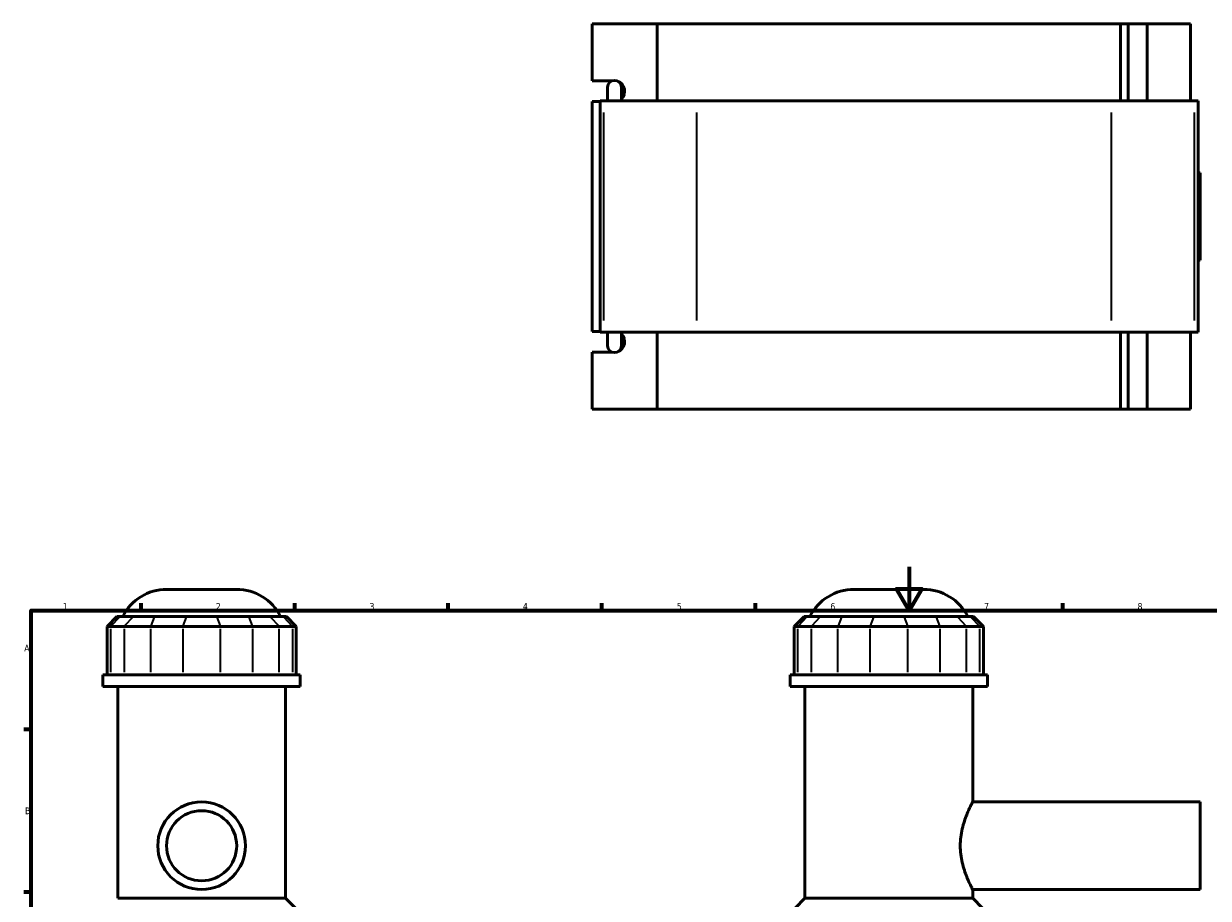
# Model space of a CAD drawing. Header units: millimetres. Extents: x 0 to 909, y -438 to 1024.
# Tile 4 of 5: x 17 to 557, y 443 to 842. Entities that reach past the tile are written whole.
import ezdxf

# ---------------------------------------------------------------- set-up
doc = ezdxf.new("R2010")
doc.units = ezdxf.units.MM
for name, color, linetype, lineweight in [('Border (ANSI)', 7, 'Continuous', 70), ('Visible (ANSI)', 7, 'Continuous', 50), ('Visible Narrow (ANSI)', 7, 'Continuous', 35)]:
    doc.layers.add(name, color=color, linetype=linetype, lineweight=lineweight)
doc.styles.add('Note Text (ANSI)', font='tahoma.ttf')

# ---------------------------------------------------------------- blocks, each defined once
blk = doc.blocks.new('Borders Default Border')
at = {"layer": 'Border (ANSI)'}
for p, q in [((70.08, 574), (70.08, 577.45)), ((140.17, 574), (140.17, 577.45)), ((210.25, 574), (210.25, 577.45)), ((280.33, 574), (280.33, 577.45)), ((350.42, 574), (350.42, 577.45)), ((490.58, 574), (490.58, 577.45)), ((20, 519.75), (16.55, 519.75)), ((20, 445.5), (16.55, 445.5))]:
    blk.add_line(p, q, dxfattribs=at)
at = {"layer": 'Border (ANSI)', "flags": 128}
for points in [[(420.5, 594), (420.5, 574), (414.73, 584), (426.27, 584), (420.5, 574)], [(20, 20), (20, 574), (821, 574), (821, 20), (20, 20)]]:
    blk.add_lwpolyline(points, dxfattribs=at)
at = {"layer": 'Border (ANSI)', "color": 230, "true_color": 0xff0080, "char_height": 3.05, "attachment_point": 7, "style": 'Note Text (ANSI)'}
for s, insert in [('1', (34.35, 574.4)), ('2', (104.2, 574.4)), ('3', (174.26, 574.34)), ('4', (244.23, 574.4)), ('5', (314.48, 574.34)), ('6', (384.49, 574.34)), ('7', (454.6, 574.4)), ('8', (524.63, 574.33)), ('A', (16.78, 555.35)), ('B', (17.15, 481.1))]:
    blk.add_mtext(s, dxfattribs=dict(at, insert=insert))

msp = doc.modelspace()

# ---------------------------------------------------------------- linework, layer by layer
at = {"layer": 'Visible (ANSI)'}
for p, q in [((275.873, 815.811), (275.873, 841.886)), ((275.873, 841.886), (305.474, 841.886)), ((305.474, 841.886), (305.474, 806.686)), ((305.474, 841.886), (516.905, 841.886)), ((516.905, 841.886), (520.32, 841.886)), ((516.905, 806.686), (516.905, 841.886)), ((528.964, 841.886), (520.32, 841.886)), ((520.32, 806.686), (520.32, 841.886)), ((548.868, 841.886), (528.964, 841.886)), ((528.964, 806.686), (528.964, 841.886)), ((548.868, 806.686), (548.868, 841.886)), ((275.873, 815.811), (285.004, 815.811)), ((282.917, 812.846), (282.917, 806.686)), ((284.22, 815.397), (284.22, 815.811)), ((289.217, 806.686), (289.217, 812.846)), ((279.542, 806.361), (275.873, 806.361)), ((275.873, 701.411), (275.873, 806.361)), ((281.132, 806.686), (279.542, 806.686)), ((279.542, 701.086), (279.542, 806.686)), ((281.132, 806.686), (323.553, 806.686)), ((512.729, 806.686), (323.553, 806.686)), ((512.729, 806.686), (550.595, 806.686)), ((552.243, 806.686), (550.595, 806.686)), ((552.243, 701.086), (552.243, 806.686)), ((552.243, 773.886), (553.189, 773.886)), ((553.189, 733.886), (553.189, 773.886)), ((552.243, 733.886), (553.189, 733.886)), ((275.873, 701.411), (279.542, 701.411)), ((279.542, 701.086), (281.132, 701.086)), ((323.553, 701.086), (281.132, 701.086)), ((282.917, 701.086), (282.917, 694.926)), ((289.217, 694.926), (289.217, 701.086)), ((305.474, 701.086), (305.474, 665.886)), ((323.553, 701.086), (512.729, 701.086)), ((550.595, 701.086), (512.729, 701.086)), ((516.905, 665.886), (516.905, 701.086)), ((520.32, 665.886), (520.32, 701.086)), ((528.964, 665.886), (528.964, 701.086)), ((548.868, 665.886), (548.868, 701.086)), ((550.595, 701.086), (552.243, 701.086)), ((285.004, 691.961), (275.873, 691.961)), ((275.873, 665.886), (275.873, 691.961)), ((284.22, 691.961), (284.22, 692.374)), ((305.474, 665.886), (275.873, 665.886)), ((516.905, 665.886), (305.474, 665.886)), ((520.32, 665.886), (516.905, 665.886)), ((520.32, 665.886), (528.964, 665.886)), ((528.964, 665.886), (548.868, 665.886)), ((81.816, 583.695), (113.615, 583.695)), ((395.29, 583.695), (427.088, 583.695)), ((59.069, 571.305), (54.569, 566.805)), ((59.069, 571.305), (60.439, 571.305)), ((66.486, 571.305), (60.439, 571.305)), ((66.486, 571.305), (76.228, 571.305)), ((90.827, 571.305), (76.228, 571.305)), ((90.827, 571.305), (104.604, 571.305)), ((119.203, 571.305), (104.604, 571.305)), ((119.203, 571.305), (128.944, 571.305)), ((134.991, 571.305), (128.944, 571.305)), ((134.991, 571.305), (136.361, 571.305)), ((136.361, 571.305), (140.861, 566.805)), ((372.543, 571.305), (368.043, 566.805)), ((372.543, 571.305), (373.913, 571.305)), ((379.96, 571.305), (373.913, 571.305)), ((379.96, 571.305), (389.702, 571.305)), ((404.301, 571.305), (389.702, 571.305)), ((404.301, 571.305), (418.077, 571.305)), ((432.676, 571.305), (418.077, 571.305)), ((432.676, 571.305), (442.418, 571.305)), ((448.465, 571.305), (442.418, 571.305)), ((448.465, 571.305), (449.835, 571.305)), ((449.835, 571.305), (454.335, 566.805)), ((56.282, 566.805), (54.569, 566.805)), ((54.569, 566.805), (54.569, 544.755)), ((56.282, 566.805), (62.329, 566.805)), ((74.506, 566.805), (62.329, 566.805)), ((74.506, 566.805), (89.105, 566.805)), ((106.326, 566.805), (89.105, 566.805)), ((106.326, 566.805), (120.925, 566.805)), ((133.102, 566.805), (120.925, 566.805)), ((133.102, 566.805), (139.149, 566.805)), ((140.861, 566.805), (139.149, 566.805)), ((140.861, 566.805), (140.861, 544.755)), ((369.756, 566.805), (368.043, 566.805)), ((368.043, 566.805), (368.043, 544.755)), ((369.756, 566.805), (375.803, 566.805)), ((387.98, 566.805), (375.803, 566.805)), ((387.98, 566.805), (402.579, 566.805)), ((419.799, 566.805), (402.579, 566.805)), ((419.799, 566.805), (434.399, 566.805)), ((446.575, 566.805), (434.399, 566.805)), ((446.575, 566.805), (452.623, 566.805)), ((454.335, 566.805), (452.623, 566.805)), ((454.335, 566.805), (454.335, 544.755)), ((142.715, 544.755), (52.715, 544.755)), ((52.715, 539.445), (52.715, 544.755)), ((142.715, 539.445), (142.715, 544.755)), ((456.189, 544.755), (366.189, 544.755)), ((366.189, 539.445), (366.189, 544.755)), ((456.189, 539.445), (456.189, 544.755)), ((142.715, 539.445), (52.715, 539.445)), ((59.465, 442.695), (59.465, 539.445)), ((135.965, 442.695), (135.965, 539.445)), ((456.189, 539.445), (366.189, 539.445)), ((372.939, 442.695), (372.939, 539.445)), ((449.439, 486.695), (449.439, 539.445)), ((449.439, 486.695), (553.189, 486.695)), ((553.189, 446.695), (553.189, 486.695)), ((449.439, 446.695), (553.189, 446.695)), ((449.439, 442.695), (449.439, 446.695)), ((135.965, 442.695), (59.465, 442.695)), ((135.965, 442.695), (140.465, 438.195)), ((372.939, 442.695), (368.439, 438.195)), ((449.439, 442.695), (372.939, 442.695)), ((449.439, 442.695), (453.939, 438.195))]:
    msp.add_line(p, q, dxfattribs=at)
for radius in [20, 16]:
    msp.add_circle((97.715, 466.695), radius, dxfattribs=at)
for centre, radius, start, end in [((286.067, 812.846), 3.15, 0, 180), ((286.067, 694.926), 3.15, 180, 0), ((81.816, 561.195), 22.5, 90, 153.29908), ((113.615, 561.195), 22.5, 26.70092, 90), ((395.29, 561.195), 22.5, 90, 153.29908), ((427.088, 561.195), 22.5, 26.70092, 90)]:
    msp.add_arc(centre, radius, start, end, dxfattribs=at)
for centre, major_axis, start_param, end_param in [((286.233, 811.086), (0, 4.725), 3.8784876, 5.9528364), ((286.233, 696.686), (0, -4.725), 0.3303489, 2.4046977)]:
    msp.add_ellipse(centre, major_axis=major_axis, ratio=0.9396926, start_param=start_param, end_param=end_param, dxfattribs=at)
msp.add_open_spline([(449.439, 446.695), (449.439, 446.695), (449.373, 446.82), (449.106, 447.339), (448.905, 447.732), (448.398, 448.761), (448.092, 449.397), (447.431, 450.857), (447.076, 451.68), (446.38, 453.428), (446.014, 454.417), (445.313, 456.575), (444.979, 457.745), (444.413, 460.198), (444.182, 461.484), (443.872, 464.089), (443.794, 465.409), (443.794, 467.981), (443.872, 469.301), (444.182, 471.906), (444.413, 473.192), (444.979, 475.645), (445.313, 476.815), (446.014, 478.973), (446.38, 479.961), (447.076, 481.71), (447.431, 482.533), (448.092, 483.993), (448.398, 484.629), (448.905, 485.658), (449.106, 486.051), (449.373, 486.57), (449.439, 486.695), (449.439, 486.695)], degree=3, knots=[3.0818799, 3.0818799, 3.0818799, 3.0818799, 3.4664686, 3.4664686, 3.8510574, 3.8510574, 4.2356461, 4.2356461, 4.6202349, 4.6202349, 5.0061161, 5.0061161, 5.3919973, 5.3919973, 5.7778785, 5.7778785, 6.1637597, 6.1637597, 6.5496409, 6.5496409, 6.9355222, 6.9355222, 7.3214034, 7.3214034, 7.7072846, 7.7072846, 8.0918733, 8.0918733, 8.4764621, 8.4764621, 8.8610508, 8.8610508, 9.2456396, 9.2456396, 9.2456396, 9.2456396], dxfattribs=at)
at = {"layer": 'Visible Narrow (ANSI)'}
for p, q in [((281.132, 706.366), (281.132, 801.406)), ((323.553, 706.366), (323.553, 801.406)), ((512.729, 706.366), (512.729, 801.406)), ((550.595, 706.366), (550.595, 801.406)), ((60.231, 571.08), (56.49, 567.03)), ((66.279, 571.08), (62.537, 567.03)), ((76.142, 571.08), (74.592, 567.03)), ((90.741, 571.08), (89.191, 567.03)), ((104.69, 571.08), (106.24, 567.03)), ((119.289, 571.08), (120.839, 567.03)), ((129.152, 571.08), (132.894, 567.03)), ((135.199, 571.08), (138.941, 567.03)), ((373.705, 571.08), (369.963, 567.03)), ((379.752, 571.08), (376.011, 567.03)), ((389.616, 571.08), (388.066, 567.03)), ((404.215, 571.08), (402.665, 567.03)), ((418.163, 571.08), (419.713, 567.03)), ((432.763, 571.08), (434.312, 567.03)), ((442.626, 571.08), (446.368, 567.03)), ((448.673, 571.08), (452.415, 567.03)), ((56.282, 545.857), (56.282, 565.702)), ((62.329, 565.702), (62.329, 545.857)), ((74.506, 545.857), (74.506, 565.702)), ((89.105, 565.702), (89.105, 545.857)), ((106.326, 545.857), (106.326, 565.702)), ((120.925, 565.702), (120.925, 545.857)), ((133.102, 545.857), (133.102, 565.702)), ((139.149, 565.702), (139.149, 545.857)), ((369.756, 545.857), (369.756, 565.702)), ((375.803, 565.702), (375.803, 545.857)), ((387.98, 545.857), (387.98, 565.702)), ((402.579, 565.702), (402.579, 545.857)), ((419.799, 545.857), (419.799, 565.702)), ((434.399, 565.702), (434.399, 545.857)), ((446.575, 545.857), (446.575, 565.702)), ((452.623, 565.702), (452.623, 545.857))]:
    msp.add_line(p, q, dxfattribs=at)

# ---------------------------------------------------------------- block references
msp.add_blockref('Borders Default Border', (0, 0))

doc.saveas('drawing.dxf')
